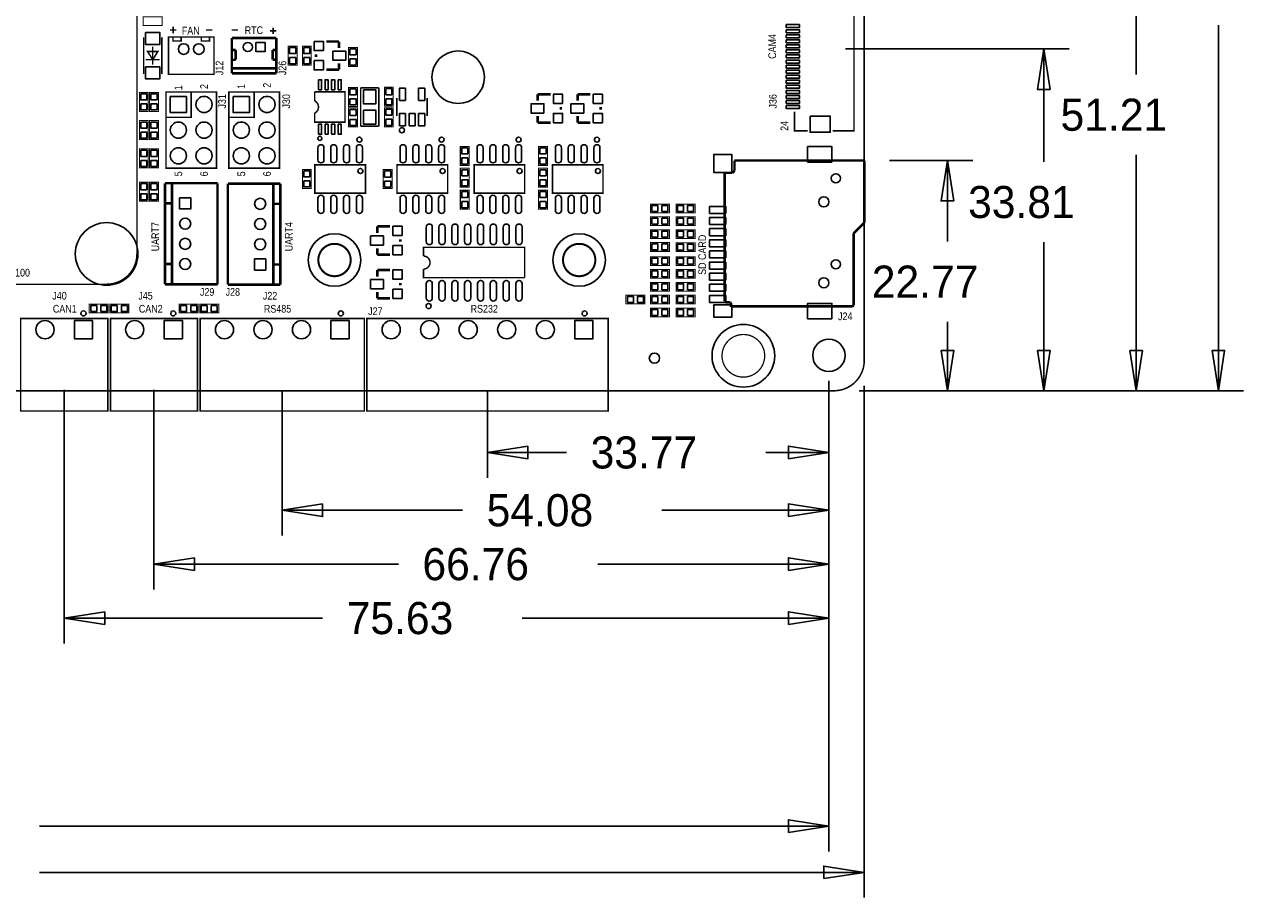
# Model space of a CAD drawing. Extents: x -28 to 211, y -50 to 129.
# Tile 9 of 18: x 90 to 211, y -50 to 36. Entities that reach past the tile are written whole.
import ezdxf

# ---------------------------------------------------------------- set-up
doc = ezdxf.new("R2010")
doc.units = 0
for name, color, linetype in [('BG_DIMEMSION_TOP', 161, 'CONTINUOUS'), ('BG_OUTLINE', 12, 'CONTINUOUS'), ('BG_SILKSCREEN_TOP', 7, 'CONTINUOUS'), ('PG_SILKSCREEN_TOP', 253, 'CONTINUOUS'), ('PIN_TOP', 92, 'CONTINUOUS')]:
    doc.layers.add(name, color=color, linetype=linetype)

msp = doc.modelspace()

# ---------------------------------------------------------------- linework, layer by layer
at = {"layer": 'BG_DIMEMSION_TOP'}
for points in [[(199.898, 31.27375), (199.898, 51.205994)], [(208.026, 36.16325), (208.026, 0)], [(171.141923, 33.814004), (193.253893, 33.814004)], [(191.378942, 29.814012), (190.754, 33.814004), (190.129058, 29.814012), (191.378942, 29.814012)], [(190.754, 22.63775), (190.754, 33.814004)], [(199.898, 23.33625), (199.898, 0)], [(175.497414, 22.771354), (183.728893, 22.771354)], [(181.853942, 18.771362), (181.229, 22.771354), (180.604058, 18.771362), (181.853942, 18.771362)], [(181.229, 14.76375), (181.229, 22.771354)], [(190.754, 14.70025), (190.754, 0)], [(181.229, 6.82625), (181.229, 0)], [(180.604058, 3.999992), (181.229, 0), (181.853942, 3.999992), (180.604058, 3.999992)], [(190.129058, 3.999992), (190.754, 0), (191.378942, 3.999992), (190.129058, 3.999992)], [(199.273058, 3.999992), (199.898, 0), (200.522942, 3.999992), (199.273058, 3.999992)], [(207.401058, 3.999992), (208.026, 0), (208.650942, 3.999992), (207.401058, 3.999992)], [(93.8689, 0.100101), (93.8689, -24.978893)], [(102.742898, 0.100101), (102.742898, -19.644893)], [(115.416889, 0.050114), (115.416889, -14.310893)], [(135.730894, 0.050114), (135.730894, -8.595893)], [(169.499991, 1.0001), (169.499991, -24.978893)], [(169.499991, 1.0001), (169.499991, -19.644893)], [(169.499991, 1.0001), (169.499991, -14.310893)], [(169.499991, 1.0001), (169.499991, -8.595893)], [(169.499991, 1.0001), (169.499991, -45.552893)], [(172.499909, 0), (210.525893, 0)], [(172.499909, 0), (202.397893, 0)], [(172.499909, 0), (193.253893, 0)], [(172.499909, 0), (183.728893, 0)], [(173.00001, 0.500101), (173.00001, -50.124893)], [(139.730886, -5.471058), (135.730894, -6.096), (139.730886, -6.720942), (139.730886, -5.471058)], [(165.499999, -6.720942), (169.499991, -6.096), (165.499999, -5.471058), (165.499999, -6.720942)], [(143.55445, -6.096), (135.730894, -6.096)], [(163.27755, -6.096), (169.499991, -6.096)], [(119.416881, -11.186058), (115.416889, -11.811), (119.416881, -12.435942), (119.416881, -11.186058)], [(133.26745, -11.811), (115.416889, -11.811)], [(152.99055, -11.811), (169.499991, -11.811)], [(165.499999, -12.435942), (169.499991, -11.811), (165.499999, -11.186058), (165.499999, -12.435942)], [(106.74289, -16.520058), (102.742898, -17.145), (106.74289, -17.769942), (106.74289, -16.520058)], [(165.499999, -17.769942), (169.499991, -17.145), (165.499999, -16.520058), (165.499999, -17.769942)], [(126.91745, -17.145), (102.742898, -17.145)], [(146.64055, -17.145), (169.499991, -17.145)], [(97.868892, -21.854058), (93.8689, -22.479), (97.868892, -23.103942), (97.868892, -21.854058)], [(119.42445, -22.479), (93.8689, -22.479)], [(139.14755, -22.479), (169.499991, -22.479)], [(165.499999, -23.103942), (169.499991, -22.479), (165.499999, -21.854058), (165.499999, -23.103942)], [(91.42095, -43.053), (169.499991, -43.053)], [(165.499999, -43.677942), (169.499991, -43.053), (165.499999, -42.428058), (165.499999, -43.677942)], [(169.000018, -48.249942), (173.00001, -47.625), (169.000018, -47.000058), (169.000018, -48.249942)], [(91.42095, -47.625), (173.00001, -47.625)]]:
    msp.add_lwpolyline(points, dxfattribs=at)
at = {"layer": 'BG_OUTLINE', "const_width": 0.1524}
msp.add_lwpolyline([(0, 2.999994), (0, 92.999992, -0.414214), (2.999994, 95.999986), (170.000016, 95.999986, -0.414214), (173.00001, 92.999992), (173.00001, 2.999994, -0.414214), (170.000016, 0), (2.999994, 0, -0.414214), (0, 2.999994)], format="xyb", dxfattribs=at)
at = {"layer": 'BG_SILKSCREEN_TOP'}
for points, const_width in [([(101.056313, 13.532866), (101.056313, 59.532774)], 0.1524), ([(104.314498, 35.678491), (104.949498, 35.678491)], 0.1524), ([(104.631998, 35.995991), (104.631998, 35.360991)], 0.1524), ([(107.8865, 35.687), (108.5215, 35.687)], 0.1524), ([(110.4265, 35.687), (111.0615, 35.687)], 0.1524), ([(114.220498, 35.596449), (114.855498, 35.596449)], 0.1524), ([(114.537998, 35.913949), (114.537998, 35.278949)], 0.1524), ([(32.056197, 10.532872), (98.056319, 10.532872)], 0.1524), ([(98.178899, -1.999996), (89.558901, -1.999996), (89.558901, 7.149998), (98.178899, 7.149998), (98.178899, -1.999996)], 0.150012), ([(107.052897, -1.999996), (98.432899, -1.999996), (98.432899, 7.149998), (107.052897, 7.149998), (107.052897, -1.999996)], 0.150012)]:
    msp.add_lwpolyline(points, dxfattribs=dict(at, const_width=const_width))
at = {"layer": 'BG_SILKSCREEN_TOP', "const_width": 0.1524}
msp.add_lwpolyline([(98.056319, 10.532872, 0.414214), (101.056313, 13.532866)], format="xyb", dxfattribs=at)
at = {"layer": 'PG_SILKSCREEN_TOP'}
for points, const_width in [([(169.892015, 41.914013), (171.992011, 41.914013), (171.992011, 25.713995), (169.892015, 25.713995)], 0.150012), ([(103.5558, 36.128198), (101.6762, 36.128198), (101.6762, 36.991798), (103.5558, 36.991798), (103.5558, 36.128198)], 0.1016), ([(101.716002, 31.347004), (101.716002, 34.946996)], 0.150012), ([(103.515998, 34.946996), (103.515998, 31.347004)], 0.150012), ([(104.176093, 34.997009), (108.675907, 34.997009), (108.675907, 31.297016), (104.176093, 31.297016), (104.176093, 34.997009)], 0.150089), ([(104.625902, 34.997009), (104.625902, 34.597213), (105.426002, 34.597213), (105.426002, 34.997009)], 0.150089), ([(108.226098, 34.997009), (108.226098, 34.597213), (107.425998, 34.597213), (107.425998, 34.997009)], 0.150089), ([(110.447099, 31.398032), (110.447099, 34.897949)], 0.254), ([(114.849885, 34.895841), (110.449893, 34.895841)], 0.254), ([(114.849885, 34.895841), (114.849885, 31.396051)], 0.254), ([(102.616, 34.046998), (102.616, 32.247002)], 0.150012), ([(110.810294, 33.695437), (110.49, 33.695945)], 0.254), ([(110.810294, 33.695437), (110.809989, 32.73585)], 0.254), ([(114.810286, 33.706333), (114.489992, 33.705851)], 0.254), ([(114.490195, 32.746239), (114.489992, 33.705851)], 0.254), ([(116.8908, 34.0868), (116.8908, 32.2072), (116.0272, 32.2072), (116.0272, 34.0868), (116.8908, 34.0868)], 0.1016), ([(118.2878, 34.0868), (118.2878, 32.2072), (117.4242, 32.2072), (117.4242, 34.0868), (118.2878, 34.0868)], 0.1016), ([(121.0437, 34.544), (119.7737, 34.544)], 0.254), ([(121.0437, 33.909), (121.0437, 34.544)], 0.254), ([(121.9962, 32.0802), (121.9962, 33.9598), (122.8598, 33.9598), (122.8598, 32.0802), (121.9962, 32.0802)], 0.1016), ([(103.315999, 32.747102), (101.916001, 32.747102)], 0.150012), ([(102.616, 32.747102), (103.116101, 33.546898), (102.115899, 33.546898), (102.616, 32.747102)], 0.150012), ([(110.809989, 32.73585), (110.449284, 32.73585)], 0.254), ([(114.850901, 32.746239), (114.490195, 32.746239)], 0.254), ([(118.7577, 33.274), (118.7577, 33.02)], 0.254), ([(114.849885, 31.885255), (110.449893, 31.885433)], 0.254), ([(114.849885, 31.396051), (110.449893, 31.396051)], 0.254), ([(121.0437, 31.75), (119.7737, 31.75)], 0.254), ([(121.0437, 32.385), (121.0437, 31.75)], 0.254), ([(102.1588, 29.5148), (102.1588, 27.6352), (101.2952, 27.6352), (101.2952, 29.5148), (102.1588, 29.5148)], 0.1016), ([(102.3112, 27.6352), (102.3112, 29.5148), (103.1748, 29.5148), (103.1748, 27.6352), (102.3112, 27.6352)], 0.1016), ([(108.925995, 29.550995), (108.925995, 22.011005), (103.926005, 22.011005), (103.926005, 29.550995), (108.925995, 29.550995)], 0.150012), ([(106.426, 29.550995), (106.426, 27.051), (103.926005, 27.051)], 0.150012), ([(115.148995, 29.550995), (115.148995, 22.011005), (110.149005, 22.011005), (110.149005, 29.550995), (115.148995, 29.550995)], 0.150012), ([(112.649, 29.550995), (112.649, 27.051), (110.149005, 27.051)], 0.150012), ([(118.642003, 29.566997), (121.641997, 29.566997), (121.641997, 26.567003), (118.642003, 26.567003), (118.642003, 27.467001)], 0.150012), ([(118.642003, 28.666999), (118.642003, 29.566997)], 0.150012), ([(121.9962, 28.127198), (121.9962, 30.006798), (122.8598, 30.006798), (122.8598, 28.127198), (121.9962, 28.127198)], 0.1016), ([(123.17984, 29.96692), (124.97816, 29.96692)], 0.14986), ([(123.17984, 26.16708), (123.17984, 29.96692)], 0.14986), ([(124.97816, 29.96692), (124.97816, 26.16708)], 0.14986), ([(126.4158, 30.0228), (126.4158, 28.1432), (125.5522, 28.1432), (125.5522, 30.0228), (126.4158, 30.0228)], 0.1016), ([(126.770003, 27.167002), (126.770003, 28.966998)], 0.150012), ([(129.769997, 28.966998), (129.769997, 27.167002)], 0.150012), ([(140.7033, 28.685998), (140.7033, 29.320998)], 0.254), ([(140.7033, 29.320998), (141.9733, 29.320998)], 0.254), ([(144.6403, 28.685998), (144.6403, 29.320998)], 0.254), ([(144.6403, 29.320998), (145.9103, 29.320998)], 0.254), ([(122.8598, 27.974798), (122.8598, 26.095198), (121.9962, 26.095198), (121.9962, 27.974798), (122.8598, 27.974798)], 0.1016), ([(125.5522, 26.1112), (125.5522, 27.9908), (126.4158, 27.9908), (126.4158, 26.1112), (125.5522, 26.1112)], 0.1016), ([(142.9893, 27.796998), (142.9893, 28.050998)], 0.254), ([(146.9263, 27.796998), (146.9263, 28.050998)], 0.254), ([(102.1588, 26.7208), (102.1588, 24.8412), (101.2952, 24.8412), (101.2952, 26.7208), (102.1588, 26.7208)], 0.1016), ([(102.3112, 24.8412), (102.3112, 26.7208), (103.1748, 26.7208), (103.1748, 24.8412), (102.3112, 24.8412)], 0.1016), ([(140.7033, 27.161998), (140.7033, 26.526998)], 0.254), ([(140.7033, 26.526998), (141.9733, 26.526998)], 0.254), ([(144.6403, 27.161998), (144.6403, 26.526998)], 0.254), ([(144.6403, 26.526998), (145.9103, 26.526998)], 0.254), ([(167.39202, 25.713995), (166.092022, 25.713995), (166.092022, 27.614016)], 0.150012), ([(124.97816, 26.16708), (123.17984, 26.16708)], 0.14986), ([(133.0452, 22.285198), (133.0452, 24.164798), (133.9088, 24.164798), (133.9088, 22.285198), (133.0452, 22.285198)], 0.1016), ([(140.7922, 22.285198), (140.7922, 24.164798), (141.6558, 24.164798), (141.6558, 22.285198), (140.7922, 22.285198)], 0.1016), ([(102.1588, 23.9268), (102.1588, 22.0472), (101.2952, 22.0472), (101.2952, 23.9268), (102.1588, 23.9268)], 0.1016), ([(102.3112, 22.0472), (102.3112, 23.9268), (103.1748, 23.9268), (103.1748, 22.0472), (102.3112, 22.0472)], 0.1016), ([(118.2878, 21.8948), (118.2878, 20.0152), (117.4242, 20.0152), (117.4242, 21.8948), (118.2878, 21.8948)], 0.1016), ([(123.657995, 19.539001), (118.658005, 19.539001), (118.658005, 22.338995), (123.657995, 22.338995), (123.657995, 19.539001)], 0.150012), ([(126.2888, 21.878798), (126.2888, 19.999198), (125.4252, 19.999198), (125.4252, 21.878798), (126.2888, 21.878798)], 0.1016), ([(131.785995, 19.539001), (126.786005, 19.539001), (126.786005, 22.338995), (131.785995, 22.338995), (131.785995, 19.539001)], 0.150012), ([(133.9088, 22.005798), (133.9088, 20.126198), (133.0452, 20.126198), (133.0452, 22.005798), (133.9088, 22.005798)], 0.1016), ([(139.405995, 19.539001), (134.406005, 19.539001), (134.406005, 22.338995), (139.405995, 22.338995), (139.405995, 19.539001)], 0.150012), ([(141.6558, 22.005798), (141.6558, 20.126198), (140.7922, 20.126198), (140.7922, 22.005798), (141.6558, 22.005798)], 0.1016), ([(147.152995, 19.539001), (142.153005, 19.539001), (142.153005, 22.338995), (147.152995, 22.338995), (147.152995, 19.539001)], 0.150012), ([(160.164729, 21.755354), (159.961529, 21.552154)], 0.254), ([(160.164729, 22.771354), (160.164729, 21.755354)], 0.254), ([(172.99752, 22.771354), (160.164729, 22.771354)], 0.254), ([(173.017129, 16.624554), (172.99752, 22.771354)], 0.254), ([(101.2952, 18.7452), (101.2952, 20.6248), (102.1588, 20.6248), (102.1588, 18.7452), (101.2952, 18.7452)], 0.1016), ([(103.1748, 20.6248), (103.1748, 18.7452), (102.3112, 18.7452), (102.3112, 20.6248), (103.1748, 20.6248)], 0.1016), ([(109.025893, 20.532852), (103.826005, 20.532852)], 0.254), ([(103.826005, 20.532852), (103.826005, 10.532872)], 0.254), ([(104.526004, 20.532852), (104.526004, 10.532872)], 0.254), ([(109.025893, 10.532872), (109.025893, 20.532852)], 0.254), ([(110.049107, 20.49399), (115.248995, 20.49399)], 0.254), ([(110.049107, 20.49399), (110.049107, 10.49401)], 0.254), ([(114.548996, 10.49401), (114.548996, 20.49399)], 0.254), ([(115.248995, 10.49401), (115.248995, 20.49399)], 0.254), ([(159.199529, 21.552154), (159.199529, 8.852154)], 0.254), ([(159.961529, 21.552154), (159.199529, 21.552154)], 0.254), ([(133.9088, 19.846798), (133.9088, 17.967198), (133.0452, 17.967198), (133.0452, 19.846798), (133.9088, 19.846798)], 0.1016), ([(141.6558, 19.846798), (141.6558, 17.967198), (140.7922, 17.967198), (140.7922, 19.846798), (141.6558, 19.846798)], 0.1016), ([(104.526004, 18.532856), (103.826005, 18.532856)], 0.254), ([(114.548996, 18.493994), (115.248995, 18.493994)], 0.254), ([(151.8412, 18.4658), (153.7208, 18.4658), (153.7208, 17.6022), (151.8412, 17.6022), (151.8412, 18.4658)], 0.1016), ([(154.3812, 18.4658), (156.2608, 18.4658), (156.2608, 17.6022), (154.3812, 17.6022), (154.3812, 18.4658)], 0.1016), ([(151.8412, 17.1958), (153.7208, 17.1958), (153.7208, 16.3322), (151.8412, 16.3322), (151.8412, 17.1958)], 0.1016), ([(154.3812, 17.1958), (156.2608, 17.1958), (156.2608, 16.3322), (154.3812, 16.3322), (154.3812, 17.1958)], 0.1016), ([(124.8283, 15.621), (124.8283, 16.256)], 0.254), ([(124.8283, 16.256), (126.0983, 16.256)], 0.254), ([(151.8412, 15.9258), (153.7208, 15.9258), (153.7208, 15.0622), (151.8412, 15.0622), (151.8412, 15.9258)], 0.1016), ([(154.3812, 15.9258), (156.2608, 15.9258), (156.2608, 15.0622), (154.3812, 15.0622), (154.3812, 15.9258)], 0.1016), ([(171.950329, 15.557754), (173.017129, 16.624554)], 0.254), ([(171.950329, 8.445754), (171.950329, 15.557754)], 0.254), ([(127.1143, 14.732), (127.1143, 14.986)], 0.254), ([(153.7208, 13.7922), (151.8412, 13.7922), (151.8412, 14.6558), (153.7208, 14.6558), (153.7208, 13.7922)], 0.1016), ([(156.2608, 13.77409), (154.3812, 13.77409), (154.3812, 14.63769), (156.2608, 14.63769), (156.2608, 13.77409)], 0.1016), ([(124.8283, 14.097), (124.8283, 13.462)], 0.254), ([(124.8283, 13.462), (126.0983, 13.462)], 0.254), ([(151.8412, 13.2588), (153.7208, 13.2588), (153.7208, 12.3952), (151.8412, 12.3952), (151.8412, 13.2588)], 0.1016), ([(154.3812, 13.2588), (156.2608, 13.2588), (156.2608, 12.3952), (154.3812, 12.3952), (154.3812, 13.2588)], 0.1016), ([(104.526004, 12.532868), (103.826005, 12.532868)], 0.254), ([(114.548996, 12.494006), (115.248995, 12.494006)], 0.254), ([(124.8283, 11.303), (124.8283, 11.938)], 0.254), ([(124.8283, 11.938), (126.0983, 11.938)], 0.254), ([(129.406015, 11.684), (129.406015, 11.184001), (139.405995, 11.184001)], 0.150012), ([(151.8412, 11.9888), (153.7208, 11.9888), (153.7208, 11.1252), (151.8412, 11.1252), (151.8412, 11.9888)], 0.1016), ([(154.3812, 11.9888), (156.2608, 11.9888), (156.2608, 11.1252), (154.3812, 11.1252), (154.3812, 11.9888)], 0.1016), ([(109.025893, 10.532872), (103.826005, 10.532872)], 0.254), ([(110.049107, 10.49401), (115.248995, 10.49401)], 0.254), ([(124.8283, 9.779), (124.8283, 9.144)], 0.254), ([(127.1143, 10.414), (127.1143, 10.668)], 0.254), ([(151.8412, 10.7188), (153.7208, 10.7188), (153.7208, 9.8552), (151.8412, 9.8552), (151.8412, 10.7188)], 0.1016), ([(154.3812, 10.7188), (156.2608, 10.7188), (156.2608, 9.8552), (154.3812, 9.8552), (154.3812, 10.7188)], 0.1016), ([(96.3422, 8.5598), (98.2218, 8.5598), (98.2218, 7.6962), (96.3422, 7.6962), (96.3422, 8.5598)], 0.1016), ([(100.2538, 7.6962), (98.3742, 7.6962), (98.3742, 8.5598), (100.2538, 8.5598), (100.2538, 7.6962)], 0.1016), ([(105.2322, 8.5598), (107.1118, 8.5598), (107.1118, 7.6962), (105.2322, 7.6962), (105.2322, 8.5598)], 0.1016), ([(109.1438, 7.6962), (107.2642, 7.6962), (107.2642, 8.5598), (109.1438, 8.5598), (109.1438, 7.6962)], 0.1016), ([(124.8283, 9.144), (126.0983, 9.144)], 0.254), ([(149.4282, 9.4488), (151.3078, 9.4488), (151.3078, 8.5852), (149.4282, 8.5852), (149.4282, 9.4488)], 0.1016), ([(151.8412, 9.4488), (153.7208, 9.4488), (153.7208, 8.5852), (151.8412, 8.5852), (151.8412, 9.4488)], 0.1016), ([(154.3812, 9.4488), (156.2608, 9.4488), (156.2608, 8.5852), (154.3812, 8.5852), (154.3812, 9.4488)], 0.1016), ([(159.199529, 8.852154), (159.301129, 8.750554)], 0.254), ([(159.301129, 8.750554), (159.758329, 8.750554)], 0.254), ([(159.758329, 8.750554), (159.809129, 8.699754)], 0.254), ([(159.809129, 8.699754), (159.809129, 8.293354)], 0.254), ([(159.809129, 8.293354), (159.859929, 8.344154)], 0.254), ([(159.859929, 8.344154), (171.848729, 8.344154)], 0.254), ([(171.848729, 8.344154), (171.950329, 8.445754)], 0.254), ([(153.7208, 7.3152), (151.8412, 7.3152), (151.8412, 8.1788), (153.7208, 8.1788), (153.7208, 7.3152)], 0.1016), ([(156.2608, 7.3152), (154.3812, 7.3152), (154.3812, 8.1788), (156.2608, 8.1788), (156.2608, 7.3152)], 0.1016), ([(107.306897, 7.149998), (123.546895, 7.149998), (123.546895, -1.999996), (107.306897, -1.999996), (107.306897, 7.149998)], 0.150012), ([(123.800895, 7.149998), (147.660893, 7.149998), (147.660893, -1.999996), (123.800895, -1.999996), (123.800895, 7.149998)], 0.150012)]:
    msp.add_lwpolyline(points, dxfattribs=dict(at, const_width=const_width))
for points, const_width in [([(118.642003, 28.666999, -0.618031), (118.642003, 27.467001)], 0.150012), ([(122.19973, 12.932893, 0.999997), (118.999737, 12.932893, 1.000003), (122.19973, 12.932893)], 0.2), ([(146.399834, 12.932893, 0.999997), (143.199841, 12.932893, 1.000003), (146.399834, 12.932893)], 0.2), ([(139.405995, 11.184001), (139.405995, 14.183995), (129.406015, 14.183995), (129.406015, 13.324103, -0.999984), (129.406015, 12.043893), (129.406015, 11.684)], 0.150012), ([(163.152125, 3.459988, 1), (158.932118, 3.460013, 1), (163.152125, 3.459988)], 0.127)]:
    msp.add_lwpolyline(points, format="xyb", dxfattribs=dict(at, const_width=const_width))
for points in [[(127.519989, 25.767005, 1), (127.020011, 25.766995, 1)], [(119.342002, 24.967006, 1), (118.941998, 24.966994, 1)], [(123.307983, 24.83899, 1), (122.808017, 24.839006, 1)], [(131.435983, 24.83899, 1), (130.936017, 24.839006, 1)], [(139.055983, 24.83899, 1), (138.556017, 24.839006, 1)], [(146.802983, 24.83899, 1), (146.303017, 24.839006, 1)], [(123.407983, 21.738996, 1), (122.908017, 21.739, 1)], [(131.535983, 21.738996, 1), (131.036017, 21.739, 1)], [(139.155983, 21.738996, 1), (138.656017, 21.739, 1)], [(146.902983, 21.738996, 1), (146.403017, 21.739, 1)], [(130.156001, 8.384007, 1), (129.656009, 8.383989, 1)], [(96.018883, 7.649997, 1), (95.518917, 7.650006, 1)], [(104.892881, 7.649997, 1), (104.392915, 7.650006, 1)], [(121.476897, 7.649997, 1), (120.976896, 7.650004, 1)], [(145.580913, 7.649997, 1), (145.080876, 7.650004, 1)]]:
    msp.add_lwpolyline(points, format="xyb", close=True, dxfattribs=at)
at = {"layer": 'PIN_TOP'}
for points in [[(165.291021, 36.214012), (166.591018, 36.214012), (166.591018, 35.914012), (165.291021, 35.914012)], [(101.915976, 35.446945), (103.316024, 35.446945), (103.316024, 34.247049), (101.915976, 34.247049)], [(165.291021, 35.714013), (166.591018, 35.714013), (166.591018, 35.414014), (165.291021, 35.414014)], [(165.291021, 35.214014), (166.591018, 35.214014), (166.591018, 34.914015), (165.291021, 34.914015)], [(113.725084, 34.445943), (113.725084, 33.545945), (112.825085, 33.545945), (112.825085, 34.445943)], [(116.159305, 33.946567), (116.758695, 33.946567), (116.758695, 33.347177), (116.159305, 33.347177)], [(117.556305, 33.946567), (118.155695, 33.946567), (118.155695, 33.347177), (117.556305, 33.347177)], [(118.5799, 34.5567), (119.4943, 34.5567), (119.4943, 33.6423), (118.5799, 33.6423)], [(122.727695, 33.220177), (122.128305, 33.220177), (122.128305, 33.819567), (122.727695, 33.819567)], [(165.291021, 34.714015), (166.591018, 34.714015), (166.591018, 34.414015), (165.291021, 34.414015)], [(165.291021, 34.214016), (166.591018, 34.214016), (166.591018, 33.914016), (165.291021, 33.914016)], [(116.159305, 32.946823), (116.758695, 32.946823), (116.758695, 32.347433), (116.159305, 32.347433)], [(117.556305, 32.946823), (118.155695, 32.946823), (118.155695, 32.347433), (117.556305, 32.347433)], [(118.5799, 32.6517), (119.4943, 32.6517), (119.4943, 31.7373), (118.5799, 31.7373)], [(120.4341, 33.6042), (121.7041, 33.6042), (121.7041, 32.6898), (120.4341, 32.6898)], [(122.727695, 32.220433), (122.128305, 32.220433), (122.128305, 32.819823), (122.727695, 32.819823)], [(165.291021, 33.713991), (166.591018, 33.713991), (166.591018, 33.413992), (165.291021, 33.413992)], [(165.291021, 33.213992), (166.591018, 33.213992), (166.591018, 32.913993), (165.291021, 32.913993)], [(165.291021, 32.713994), (166.591018, 32.713994), (166.591018, 32.413994), (165.291021, 32.413994)], [(101.915976, 32.046951), (103.316024, 32.046951), (103.316024, 30.847055), (101.915976, 30.847055)], [(165.291021, 32.213994), (166.591018, 32.213994), (166.591018, 31.913995), (165.291021, 31.913995)], [(165.291021, 31.713995), (166.591018, 31.713995), (166.591018, 31.413996), (165.291021, 31.413996)], [(119.016983, 29.766997), (119.016983, 30.766995), (119.316983, 30.766995), (119.316983, 29.766997)], [(119.666995, 29.766997), (119.666995, 30.766995), (119.966994, 30.766995), (119.966994, 29.766997)], [(120.316981, 29.766997), (120.316981, 30.766995), (120.61698, 30.766995), (120.61698, 29.766997)], [(120.966992, 29.766997), (120.966992, 30.766995), (121.266991, 30.766995), (121.266991, 29.766997)], [(165.291021, 31.213997), (166.591018, 31.213997), (166.591018, 30.913997), (165.291021, 30.913997)], [(165.291021, 30.713998), (166.591018, 30.713998), (166.591018, 30.413998), (165.291021, 30.413998)], [(165.291021, 30.213998), (166.591018, 30.213998), (166.591018, 29.913999), (165.291021, 29.913999)], [(101.427305, 29.374567), (102.026695, 29.374567), (102.026695, 28.775177), (101.427305, 28.775177)], [(103.042695, 28.775177), (102.443305, 28.775177), (102.443305, 29.374567), (103.042695, 29.374567)], [(104.356002, 29.120998), (105.955998, 29.120998), (105.955998, 27.521002), (104.356002, 27.521002)], [(110.579002, 29.120998), (112.178998, 29.120998), (112.178998, 27.521002), (110.579002, 27.521002)], [(122.727695, 29.267175), (122.128305, 29.267175), (122.128305, 29.866565), (122.727695, 29.866565)], [(123.479052, 29.767784), (124.678948, 29.767784), (124.678948, 28.367736), (123.479052, 28.367736)], [(125.684305, 29.882567), (126.283695, 29.882567), (126.283695, 29.283177), (125.684305, 29.283177)], [(127.020295, 28.717545), (127.020295, 29.91645), (127.619684, 29.91645), (127.619684, 28.717545)], [(128.920316, 28.717545), (128.920316, 29.91645), (129.519705, 29.91645), (129.519705, 28.717545)], [(143.1671, 28.419298), (142.2527, 28.419298), (142.2527, 29.333698), (143.1671, 29.333698)], [(147.1041, 28.419298), (146.1897, 28.419298), (146.1897, 29.333698), (147.1041, 29.333698)], [(165.291021, 29.713999), (166.591018, 29.713999), (166.591018, 29.414), (165.291021, 29.414)], [(165.291021, 29.214001), (166.591018, 29.214001), (166.591018, 28.914001), (165.291021, 28.914001)], [(101.427305, 28.374823), (102.026695, 28.374823), (102.026695, 27.775433), (101.427305, 27.775433)], [(103.042695, 27.775433), (102.443305, 27.775433), (102.443305, 28.374823), (103.042695, 28.374823)], [(122.727695, 28.267431), (122.128305, 28.267431), (122.128305, 28.866821), (122.727695, 28.866821)], [(122.128305, 27.834565), (122.727695, 27.834565), (122.727695, 27.235175), (122.128305, 27.235175)], [(123.479052, 27.766264), (124.678948, 27.766264), (124.678948, 26.366216), (123.479052, 26.366216)], [(125.684305, 28.882823), (126.283695, 28.882823), (126.283695, 28.283433), (125.684305, 28.283433)], [(126.283695, 27.251177), (125.684305, 27.251177), (125.684305, 27.850567), (126.283695, 27.850567)], [(141.3129, 27.466798), (140.0429, 27.466798), (140.0429, 28.381198), (141.3129, 28.381198)], [(145.2499, 27.466798), (143.9799, 27.466798), (143.9799, 28.381198), (145.2499, 28.381198)], [(165.291021, 28.714002), (166.591018, 28.714002), (166.591018, 28.414002), (165.291021, 28.414002)], [(165.291021, 28.214002), (166.591018, 28.214002), (166.591018, 27.914003), (165.291021, 27.914003)], [(101.427305, 26.580567), (102.026695, 26.580567), (102.026695, 25.981177), (101.427305, 25.981177)], [(103.042695, 25.981177), (102.443305, 25.981177), (102.443305, 26.580567), (103.042695, 26.580567)], [(122.128305, 26.834821), (122.727695, 26.834821), (122.727695, 26.235431), (122.128305, 26.235431)], [(126.283695, 26.251433), (125.684305, 26.251433), (125.684305, 26.850823), (126.283695, 26.850823)], [(127.020295, 26.217524), (127.020295, 27.41643), (127.619684, 27.41643), (127.619684, 26.217524)], [(127.970305, 26.217524), (127.970305, 27.41643), (128.569695, 27.41643), (128.569695, 26.217524)], [(128.920316, 26.217524), (128.920316, 27.41643), (129.519705, 27.41643), (129.519705, 26.217524)], [(143.1671, 26.514298), (142.2527, 26.514298), (142.2527, 27.428698), (143.1671, 27.428698)], [(147.1041, 26.514298), (146.1897, 26.514298), (146.1897, 27.428698), (147.1041, 27.428698)], [(167.643023, 27.163954), (169.643019, 27.163954), (169.643019, 25.564059), (167.643023, 25.564059)], [(101.427305, 25.580823), (102.026695, 25.580823), (102.026695, 24.981433), (101.427305, 24.981433)], [(103.042695, 24.981433), (102.443305, 24.981433), (102.443305, 25.580823), (103.042695, 25.580823)], [(119.016983, 25.367005), (119.016983, 26.367003), (119.316983, 26.367003), (119.316983, 25.367005)], [(119.666995, 25.367005), (119.666995, 26.367003), (119.966994, 26.367003), (119.966994, 25.367005)], [(120.316981, 25.367005), (120.316981, 26.367003), (120.61698, 26.367003), (120.61698, 25.367005)], [(120.966992, 25.367005), (120.966992, 26.367003), (121.266991, 26.367003), (121.266991, 25.367005)], [(169.804029, 22.62505), (167.391029, 22.62505), (167.391029, 24.14905), (169.804029, 24.14905)], [(101.427305, 23.786567), (102.026695, 23.786567), (102.026695, 23.187177), (101.427305, 23.187177)], [(103.042695, 23.187177), (102.443305, 23.187177), (102.443305, 23.786567), (103.042695, 23.786567)], [(133.776695, 23.425175), (133.177305, 23.425175), (133.177305, 24.024565), (133.776695, 24.024565)], [(133.776695, 22.425431), (133.177305, 22.425431), (133.177305, 23.024821), (133.776695, 23.024821)], [(141.523695, 23.425175), (140.924305, 23.425175), (140.924305, 24.024565), (141.523695, 24.024565)], [(141.523695, 22.425431), (140.924305, 22.425431), (140.924305, 23.024821), (141.523695, 23.024821)], [(159.886523, 21.597849), (158.108523, 21.597849), (158.108523, 23.375849), (159.886523, 23.375849)], [(101.427305, 22.786823), (102.026695, 22.786823), (102.026695, 22.187433), (101.427305, 22.187433)], [(103.042695, 22.187433), (102.443305, 22.187433), (102.443305, 22.786823), (103.042695, 22.786823)], [(117.556305, 21.754567), (118.155695, 21.754567), (118.155695, 21.155177), (117.556305, 21.155177)], [(125.557305, 21.738565), (126.156695, 21.738565), (126.156695, 21.139175), (125.557305, 21.139175)], [(133.177305, 21.865565), (133.776695, 21.865565), (133.776695, 21.266175), (133.177305, 21.266175)], [(140.924305, 21.865565), (141.523695, 21.865565), (141.523695, 21.266175), (140.924305, 21.266175)], [(117.556305, 20.754823), (118.155695, 20.754823), (118.155695, 20.155433), (117.556305, 20.155433)], [(125.557305, 20.738821), (126.156695, 20.738821), (126.156695, 20.139431), (125.557305, 20.139431)], [(133.177305, 20.865821), (133.776695, 20.865821), (133.776695, 20.266431), (133.177305, 20.266431)], [(140.924305, 20.865821), (141.523695, 20.865821), (141.523695, 20.266431), (140.924305, 20.266431)], [(102.026695, 19.885177), (101.427305, 19.885177), (101.427305, 20.484567), (102.026695, 20.484567)], [(102.026695, 18.885433), (101.427305, 18.885433), (101.427305, 19.484823), (102.026695, 19.484823)], [(102.443305, 20.484567), (103.042695, 20.484567), (103.042695, 19.885177), (102.443305, 19.885177)], [(102.443305, 19.484823), (103.042695, 19.484823), (103.042695, 18.885433), (102.443305, 18.885433)], [(133.177305, 19.706565), (133.776695, 19.706565), (133.776695, 19.107175), (133.177305, 19.107175)], [(140.924305, 19.706565), (141.523695, 19.706565), (141.523695, 19.107175), (140.924305, 19.107175)], [(105.276002, 19.082855), (106.376, 19.082855), (106.376, 17.982857), (105.276002, 17.982857)], [(133.177305, 18.706821), (133.776695, 18.706821), (133.776695, 18.107431), (133.177305, 18.107431)], [(140.924305, 18.706821), (141.523695, 18.706821), (141.523695, 18.107431), (140.924305, 18.107431)], [(151.981433, 17.734305), (151.981433, 18.333695), (152.580823, 18.333695), (152.580823, 17.734305)], [(152.981177, 17.734305), (152.981177, 18.333695), (153.580567, 18.333695), (153.580567, 17.734305)], [(154.521433, 17.734305), (154.521433, 18.333695), (155.120823, 18.333695), (155.120823, 17.734305)], [(155.521177, 17.734305), (155.521177, 18.333695), (156.120567, 18.333695), (156.120567, 17.734305)], [(159.297395, 17.536922), (157.697449, 17.536922), (157.697449, 18.236946), (159.297395, 18.236946)], [(151.981433, 16.464305), (151.981433, 17.063695), (152.580823, 17.063695), (152.580823, 16.464305)], [(152.981177, 16.464305), (152.981177, 17.063695), (153.580567, 17.063695), (153.580567, 16.464305)], [(154.521433, 16.464305), (154.521433, 17.063695), (155.120823, 17.063695), (155.120823, 16.464305)], [(155.521177, 16.464305), (155.521177, 17.063695), (156.120567, 17.063695), (156.120567, 16.464305)], [(159.297395, 16.436823), (157.697449, 16.436823), (157.697449, 17.136847), (159.297395, 17.136847)], [(127.2921, 15.3543), (126.3777, 15.3543), (126.3777, 16.2687), (127.2921, 16.2687)], [(151.981433, 15.194305), (151.981433, 15.793695), (152.580823, 15.793695), (152.580823, 15.194305)], [(152.981177, 15.194305), (152.981177, 15.793695), (153.580567, 15.793695), (153.580567, 15.194305)], [(154.521433, 15.194305), (154.521433, 15.793695), (155.120823, 15.793695), (155.120823, 15.194305)], [(155.521177, 15.194305), (155.521177, 15.793695), (156.120567, 15.793695), (156.120567, 15.194305)], [(159.297395, 15.337028), (157.697449, 15.337028), (157.697449, 16.037052), (159.297395, 16.037052)], [(125.4379, 14.4018), (124.1679, 14.4018), (124.1679, 15.3162), (125.4379, 15.3162)], [(152.580823, 14.523695), (152.580823, 13.924305), (151.981433, 13.924305), (151.981433, 14.523695)], [(153.580567, 14.523695), (153.580567, 13.924305), (152.981177, 13.924305), (152.981177, 14.523695)], [(155.120823, 14.505584), (155.120823, 13.906195), (154.521433, 13.906195), (154.521433, 14.505584)], [(156.120567, 14.505584), (156.120567, 13.906195), (155.521177, 13.906195), (155.521177, 14.505584)], [(159.297395, 14.236929), (157.697449, 14.236929), (157.697449, 14.936953), (159.297395, 14.936953)], [(127.2921, 13.4493), (126.3777, 13.4493), (126.3777, 14.3637), (127.2921, 14.3637)], [(159.297395, 13.136829), (157.697449, 13.136829), (157.697449, 13.836853), (159.297395, 13.836853)], [(113.798998, 11.944007), (112.699, 11.944007), (112.699, 13.044005), (113.798998, 13.044005)], [(151.981433, 12.527305), (151.981433, 13.126695), (152.580823, 13.126695), (152.580823, 12.527305)], [(152.981177, 12.527305), (152.981177, 13.126695), (153.580567, 13.126695), (153.580567, 12.527305)], [(154.521433, 12.527305), (154.521433, 13.126695), (155.120823, 13.126695), (155.120823, 12.527305)], [(155.521177, 12.527305), (155.521177, 13.126695), (156.120567, 13.126695), (156.120567, 12.527305)], [(159.297395, 12.037035), (157.697449, 12.037035), (157.697449, 12.737059), (159.297395, 12.737059)], [(125.4379, 10.0838), (124.1679, 10.0838), (124.1679, 10.9982), (125.4379, 10.9982)], [(127.2921, 11.0363), (126.3777, 11.0363), (126.3777, 11.9507), (127.2921, 11.9507)], [(151.981433, 11.257305), (151.981433, 11.856695), (152.580823, 11.856695), (152.580823, 11.257305)], [(152.981177, 11.257305), (152.981177, 11.856695), (153.580567, 11.856695), (153.580567, 11.257305)], [(154.521433, 11.257305), (154.521433, 11.856695), (155.120823, 11.856695), (155.120823, 11.257305)], [(155.521177, 11.257305), (155.521177, 11.856695), (156.120567, 11.856695), (156.120567, 11.257305)], [(159.297395, 10.937037), (157.697449, 10.937037), (157.697449, 11.637061), (159.297395, 11.637061)], [(127.2921, 9.1313), (126.3777, 9.1313), (126.3777, 10.0457), (127.2921, 10.0457)], [(151.981433, 9.987305), (151.981433, 10.586695), (152.580823, 10.586695), (152.580823, 9.987305)], [(152.981177, 9.987305), (152.981177, 10.586695), (153.580567, 10.586695), (153.580567, 9.987305)], [(154.521433, 9.987305), (154.521433, 10.586695), (155.120823, 10.586695), (155.120823, 9.987305)], [(155.521177, 9.987305), (155.521177, 10.586695), (156.120567, 10.586695), (156.120567, 9.987305)], [(159.297395, 9.836937), (157.697449, 9.836937), (157.697449, 10.536961), (159.297395, 10.536961)], [(149.568433, 8.717305), (149.568433, 9.316695), (150.167823, 9.316695), (150.167823, 8.717305)], [(150.568177, 8.717305), (150.568177, 9.316695), (151.167567, 9.316695), (151.167567, 8.717305)], [(151.981433, 8.717305), (151.981433, 9.316695), (152.580823, 9.316695), (152.580823, 8.717305)], [(152.981177, 8.717305), (152.981177, 9.316695), (153.580567, 9.316695), (153.580567, 8.717305)], [(154.521433, 8.717305), (154.521433, 9.316695), (155.120823, 9.316695), (155.120823, 8.717305)], [(155.521177, 8.717305), (155.521177, 9.316695), (156.120567, 9.316695), (156.120567, 8.717305)], [(159.297395, 8.736838), (157.697449, 8.736838), (157.697449, 9.436862), (159.297395, 9.436862)], [(159.886523, 7.287006), (158.108523, 7.287006), (158.108523, 8.486902), (159.886523, 8.486902)], [(169.804029, 7.124954), (167.391029, 7.124954), (167.391029, 8.648954), (169.804029, 8.648954)], [(96.482433, 7.828305), (96.482433, 8.427695), (97.081823, 8.427695), (97.081823, 7.828305)], [(97.482177, 7.828305), (97.482177, 8.427695), (98.081567, 8.427695), (98.081567, 7.828305)], [(99.113823, 8.427695), (99.113823, 7.828305), (98.514433, 7.828305), (98.514433, 8.427695)], [(100.113567, 8.427695), (100.113567, 7.828305), (99.514177, 7.828305), (99.514177, 8.427695)], [(105.372433, 7.828305), (105.372433, 8.427695), (105.971823, 8.427695), (105.971823, 7.828305)], [(106.372177, 7.828305), (106.372177, 8.427695), (106.971567, 8.427695), (106.971567, 7.828305)], [(108.003823, 8.427695), (108.003823, 7.828305), (107.404433, 7.828305), (107.404433, 8.427695)], [(109.003567, 8.427695), (109.003567, 7.828305), (108.404177, 7.828305), (108.404177, 8.427695)], [(152.580823, 8.046695), (152.580823, 7.447305), (151.981433, 7.447305), (151.981433, 8.046695)], [(153.580567, 8.046695), (153.580567, 7.447305), (152.981177, 7.447305), (152.981177, 8.046695)], [(155.120823, 8.046695), (155.120823, 7.447305), (154.521433, 7.447305), (154.521433, 8.046695)], [(156.120567, 8.046695), (156.120567, 7.447305), (155.521177, 7.447305), (155.521177, 8.046695)], [(96.673899, 6.949999), (96.673899, 5.150002), (94.873902, 5.150002), (94.873902, 6.949999)], [(105.547897, 6.949999), (105.547897, 5.150002), (103.7479, 5.150002), (103.7479, 6.949999)], [(122.041895, 6.949999), (122.041895, 5.150002), (120.241898, 5.150002), (120.241898, 6.949999)], [(146.155893, 6.949999), (146.155893, 5.150002), (144.355896, 5.150002), (144.355896, 6.949999)]]:
    msp.add_lwpolyline(points, close=True, dxfattribs=at)
for points in [[(118.953001, 22.838994), (118.953001, 24.038992, -1), (119.552999, 24.038992), (119.552999, 22.838994, -1)], [(120.223001, 22.838994), (120.223001, 24.038992, -1), (120.822999, 24.038992), (120.822999, 22.838994, -1)], [(121.493001, 22.838994), (121.493001, 24.038992, -1), (122.092999, 24.038992), (122.092999, 22.838994, -1)], [(122.763001, 22.838994), (122.763001, 24.038992, -1), (123.362999, 24.038992), (123.362999, 22.838994, -1)], [(127.081001, 22.838994), (127.081001, 24.038992, -1), (127.680999, 24.038992), (127.680999, 22.838994, -1)], [(128.351001, 22.838994), (128.351001, 24.038992, -1), (128.950999, 24.038992), (128.950999, 22.838994, -1)], [(129.621001, 22.838994), (129.621001, 24.038992, -1), (130.220999, 24.038992), (130.220999, 22.838994, -1)], [(130.891001, 22.838994), (130.891001, 24.038992, -1), (131.490999, 24.038992), (131.490999, 22.838994, -1)], [(134.701001, 22.838994), (134.701001, 24.038992, -1), (135.300999, 24.038992), (135.300999, 22.838994, -1)], [(135.971001, 22.838994), (135.971001, 24.038992, -1), (136.570999, 24.038992), (136.570999, 22.838994, -1)], [(137.241001, 22.838994), (137.241001, 24.038992, -1), (137.840999, 24.038992), (137.840999, 22.838994, -1)], [(138.511001, 22.838994), (138.511001, 24.038992, -1), (139.110999, 24.038992), (139.110999, 22.838994, -1)], [(142.448001, 22.838994), (142.448001, 24.038992, -1), (143.047999, 24.038992), (143.047999, 22.838994, -1)], [(143.718001, 22.838994), (143.718001, 24.038992, -1), (144.317999, 24.038992), (144.317999, 22.838994, -1)], [(144.988001, 22.838994), (144.988001, 24.038992, -1), (145.587999, 24.038992), (145.587999, 22.838994, -1)], [(146.258001, 22.838994), (146.258001, 24.038992, -1), (146.857999, 24.038992), (146.857999, 22.838994, -1)], [(118.953001, 17.839004), (118.953001, 19.039002, -1), (119.552999, 19.039002), (119.552999, 17.839004, -1)], [(120.223001, 17.839004), (120.223001, 19.039002, -1), (120.822999, 19.039002), (120.822999, 17.839004, -1)], [(121.493001, 17.839004), (121.493001, 19.039002, -1), (122.092999, 19.039002), (122.092999, 17.839004, -1)], [(122.763001, 17.839004), (122.763001, 19.039002, -1), (123.362999, 19.039002), (123.362999, 17.839004, -1)], [(127.081001, 17.839004), (127.081001, 19.039002, -1), (127.680999, 19.039002), (127.680999, 17.839004, -1)], [(128.351001, 17.839004), (128.351001, 19.039002, -1), (128.950999, 19.039002), (128.950999, 17.839004, -1)], [(129.621001, 17.839004), (129.621001, 19.039002, -1), (130.220999, 19.039002), (130.220999, 17.839004, -1)], [(130.891001, 17.839004), (130.891001, 19.039002, -1), (131.490999, 19.039002), (131.490999, 17.839004, -1)], [(134.701001, 17.839004), (134.701001, 19.039002, -1), (135.300999, 19.039002), (135.300999, 17.839004, -1)], [(135.971001, 17.839004), (135.971001, 19.039002, -1), (136.570999, 19.039002), (136.570999, 17.839004, -1)], [(137.241001, 17.839004), (137.241001, 19.039002, -1), (137.840999, 19.039002), (137.840999, 17.839004, -1)], [(138.511001, 17.839004), (138.511001, 19.039002, -1), (139.110999, 19.039002), (139.110999, 17.839004, -1)], [(142.448001, 17.839004), (142.448001, 19.039002, -1), (143.047999, 19.039002), (143.047999, 17.839004, -1)], [(143.718001, 17.839004), (143.718001, 19.039002, -1), (144.317999, 19.039002), (144.317999, 17.839004, -1)], [(144.988001, 17.839004), (144.988001, 19.039002, -1), (145.587999, 19.039002), (145.587999, 17.839004, -1)], [(146.258001, 17.839004), (146.258001, 19.039002, -1), (146.857999, 19.039002), (146.857999, 17.839004, -1)], [(130.27091, 16.184093), (130.27091, 14.761693, -1), (129.66131, 14.761693), (129.66131, 16.184093, -1)], [(131.5307, 16.184093), (131.5307, 14.761693, -1), (130.9211, 14.761693), (130.9211, 16.184093, -1)], [(132.81091, 16.184093), (132.81091, 14.761693, -1), (132.20131, 14.761693), (132.20131, 16.184093, -1)], [(134.0707, 16.184093), (134.0707, 14.761693, -1), (133.4611, 14.761693), (133.4611, 16.184093, -1)], [(135.35091, 16.184093), (135.35091, 14.761693, -1), (134.74131, 14.761693), (134.74131, 16.184093, -1)], [(136.6107, 16.184093), (136.6107, 14.761693, -1), (136.0011, 14.761693), (136.0011, 16.184093, -1)], [(137.89091, 16.184093), (137.89091, 14.761693, -1), (137.28131, 14.761693), (137.28131, 16.184093, -1)], [(139.1507, 16.184093), (139.1507, 14.761693, -1), (138.5411, 14.761693), (138.5411, 16.184093, -1)], [(130.27091, 10.606303), (130.27091, 9.183903, -1), (129.66131, 9.183903), (129.66131, 10.606303, -1)], [(131.5307, 10.606303), (131.5307, 9.183903, -1), (130.9211, 9.183903), (130.9211, 10.606303, -1)], [(132.81091, 10.606303), (132.81091, 9.183903, -1), (132.20131, 9.183903), (132.20131, 10.606303, -1)], [(134.0707, 10.606303), (134.0707, 9.183903, -1), (133.4611, 9.183903), (133.4611, 10.606303, -1)], [(135.35091, 10.606303), (135.35091, 9.183903, -1), (134.74131, 9.183903), (134.74131, 10.606303, -1)], [(136.6107, 10.606303), (136.6107, 9.183903, -1), (136.0011, 9.183903), (136.0011, 10.606303, -1)], [(137.89091, 10.606303), (137.89091, 9.183903, -1), (137.28131, 9.183903), (137.28131, 10.606303, -1)], [(139.1507, 10.606303), (139.1507, 9.183903, -1), (138.5411, 9.183903), (138.5411, 10.606303, -1)]]:
    msp.add_lwpolyline(points, format="xyb", close=True, dxfattribs=at)
for centre, radius in [((105.675913, 33.797113), 0.525005), ((107.176087, 33.797113), 0.525005), ((112.024897, 33.995944), 0.449999), ((132.827039, 31.010504), 2.599995), ((107.696, 28.321), 0.799998), ((113.919, 28.321), 0.799998), ((105.156, 25.781), 0.799998), ((107.696, 25.781), 0.799998), ((111.379, 25.781), 0.799998), ((113.919, 25.781), 0.799998), ((105.156, 23.241), 0.799998), ((107.696, 23.241), 0.799998), ((111.379, 23.241), 0.799998), ((113.919, 23.241), 0.799998), ((170.190008, 21.017992), 0.449999), ((113.248999, 18.493994), 0.549999), ((168.997528, 18.687034), 0.499999), ((105.826001, 16.53286), 0.549999), ((113.248999, 16.493998), 0.549999), ((98.056446, 13.532866), 3.099994), ((105.826001, 14.532864), 0.549999), ((113.248999, 14.494002), 0.549999), ((120.599733, 12.932893), 2.599944), ((144.799837, 12.932893), 2.599944), ((105.826001, 12.532868), 0.549999), ((170.190008, 12.518009), 0.449999), ((168.997528, 10.68705), 0.499999), ((91.9639, 6.050001), 0.899998), ((100.837898, 6.050001), 0.899998), ((109.711896, 6.050001), 0.899998), ((113.521896, 6.050001), 0.899998), ((117.331896, 6.050001), 0.899998), ((126.205894, 6.050001), 0.899998), ((130.015894, 6.050001), 0.899998), ((133.825894, 6.050001), 0.899998), ((137.635894, 6.050001), 0.899998), ((141.445894, 6.050001), 0.899998), ((161.042121, 3.459988), 3.099994), ((169.499991, 3.499993), 1.599997), ((152.2476, 3.2258), 0.508)]:
    msp.add_circle(centre, radius, dxfattribs=at)

# ---------------------------------------------------------------- texts
at = {"layer": 'BG_DIMEMSION_TOP', "width": 0.992}
for s, p in [('51.21', (192.4177, 25.7175)), ('33.81', (183.2737, 17.0815)), ('22.77', (173.7487, 9.2075)), ('33.77', (145.9357, -7.6835)), ('54.08', (135.6487, -13.3985)), ('66.76', (129.2987, -18.7325)), ('75.63', (121.8057, -24.0665))]:
    msp.add_text(s, height=3.175, dxfattribs=at).set_placement(p)
at = {"layer": 'BG_SILKSCREEN_TOP', "width": 0.866667}
for s, p in [('FAN', (105.495598, 35.233991)), ('RTC', (111.718598, 35.278949)), ('J40', (92.6846, 9.017)), ('J45', (101.1936, 9.017)), ('J29', (107.2896, 9.398)), ('J28', (109.8296, 9.398)), ('J22', (113.5126, 9.017)), ('CAN1', (92.7354, 7.730998)), ('CAN2', (101.2444, 7.730998)), ('RS485', (113.6142, 7.730998)), ('RS232', (134.0612, 7.730998)), ('J27', (123.9266, 7.493)), ('J24', (170.4086, 6.985))]:
    msp.add_text(s, height=0.762, dxfattribs=at).set_placement(p)
for s, p in [('CAM4', (164.2745, 32.826198)), ('J12', (109.601, 31.2166)), ('J26', (115.824, 31.2166)), ('J31', (109.855, 27.9146)), ('J30', (116.205, 27.9146)), ('J36', (164.338, 27.9146)), ('UART7', (103.251, 13.7922)), ('UART4', (116.459, 13.7922)), ('SD CARD', (157.353, 11.464798))]:
    msp.add_text(s, height=0.762, rotation=90, dxfattribs=at).set_placement(p)
at = {"layer": 'PG_SILKSCREEN_TOP', "width": 0.866667}
for s, p in [('1', (105.537, 29.718)), ('2', (108.077, 29.845)), ('1', (111.76, 29.845)), ('2', (114.3, 29.972)), ('24', (165.481, 25.7048)), ('5', (105.537, 21.209)), ('6', (108.077, 21.209)), ('5', (111.76, 21.209)), ('6', (114.3, 21.209))]:
    msp.add_text(s, height=0.762, rotation=90, dxfattribs=at).set_placement(p)
msp.add_text('100', height=0.762, dxfattribs=at).set_placement((89.0016, 11.303))

doc.saveas('drawing.dxf')
